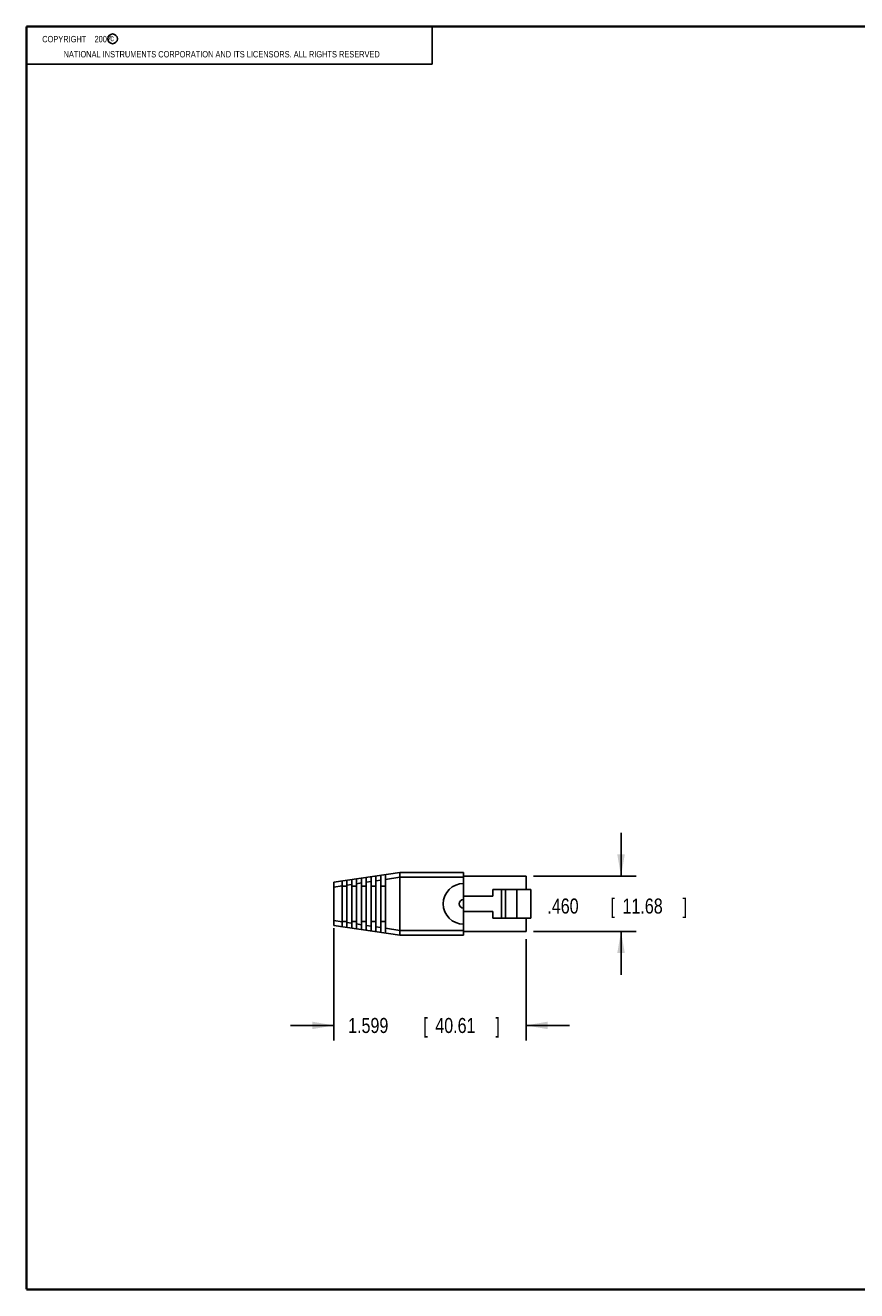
# Model space of a CAD drawing. Header units: inches. Extents: x 0.2 to 16.8, y 0.1 to 10.8.
# Tile 1 of 10: x 0.2 to 7.2, y 0.2 to 10.8. Entities that reach past the tile are written whole.
import ezdxf

# ---------------------------------------------------------------- set-up
doc = ezdxf.new("R2010")
doc.units = ezdxf.units.IN
doc.header["$LTSCALE"] = 0.935
doc.header["$MEASUREMENT"] = 0
doc.layers.get('0').update_dxf_attribs({"linetype": 'CONTINUOUS'})
doc.layers.add('DIMENSIONS', color=7, linetype='CONTINUOUS')
doc.styles.get("Standard").update_dxf_attribs({"font": 'txt', "width": 0.8})
doc.dimstyles.new('DIMSTYLE_1', dxfattribs={"dimtxt": 0.125, "dimasz": 0.18, "dimexe": 0.18, "dimexo": 0.0625, "dimgap": 0.09, "dimtad": 0, "dimtih": 1, "dimtoh": 1, "dimdec": 3, "dimzin": 4, "dimdsep": 46, "dimtxsty": 'STANDARD', "dimblk": '_FILLED', "dimblk1": '_FILLED', "dimblk2": '_FILLED', "dimcen": 0.09, "dimadec": 0, "dimazin": 0, "dimtp": 0.01, "dimtm": 0.01, "dimtfac": 1, "dimtdec": 3, "dimtofl": 0, "dimtmove": 0, "dimatfit": 3, "dimldrblk": '_FILLED', "dimfxl": 1, "dimtolj": 1, "dimtzin": 4, "dimarcsym": 0})

# ---------------------------------------------------------------- blocks, each defined once
blk = doc.blocks.new('_FILLED')
at = {"color": 0, "linetype": 'BYBLOCK'}
blk.add_solid([(0, 0), (-1, 0.174), (-1, -0.174)], dxfattribs=at)
blk = doc.blocks.new('*D0')
at = {"layer": 'DIMENSIONS', "color": 2, "linetype": 'CONTINUOUS'}
for p, q in [((2.806, 3.262), (2.806, 2.329)), ((4.405, 3.172), (4.405, 2.329)), ((2.806, 2.454), (2.446, 2.454)), ((4.405, 2.454), (4.765, 2.454))]:
    blk.add_line(p, q, dxfattribs=at)
at = {"layer": 'DIMENSIONS', "color": 2, "linetype": 'CONTINUOUS', "xscale": 0.18, "yscale": 0.18, "zscale": 0.18}
blk.add_blockref('_FILLED', (2.806, 2.454), dxfattribs=at)
at = {"layer": 'DIMENSIONS', "color": 2, "linetype": 'CONTINUOUS', "xscale": 0.18, "yscale": 0.18, "zscale": 0.18, "rotation": 180}
blk.add_blockref('_FILLED', (4.405, 2.454), dxfattribs=at)
at = {"layer": 'DIMENSIONS', "color": 2, "linetype": 'CONTINUOUS', "width": 0.8}
for s, p in [('[', (3.55, 2.391)), (']', (4.15, 2.391)), ('1.599', (2.925, 2.391)), ('40.61', (3.65, 2.391))]:
    blk.add_text(s, height=0.125, dxfattribs=at).set_placement(p)
blk = doc.blocks.new('*D1')
at = {"layer": 'DIMENSIONS', "color": 2, "linetype": 'CONTINUOUS'}
for p, q in [((5.195, 3.695), (5.195, 4.055)), ((4.467, 3.695), (5.32, 3.695)), ((4.467, 3.235), (5.32, 3.235)), ((5.195, 3.235), (5.195, 2.875))]:
    blk.add_line(p, q, dxfattribs=at)
at = {"layer": 'DIMENSIONS', "color": 2, "linetype": 'CONTINUOUS', "xscale": 0.18, "yscale": 0.18, "zscale": 0.18}
for p, rotation in [((5.195, 3.695), 270), ((5.195, 3.235), 90)]:
    blk.add_blockref('_FILLED', p, dxfattribs=dict(at, rotation=rotation))
at = {"layer": 'DIMENSIONS', "color": 2, "linetype": 'CONTINUOUS', "width": 0.8}
for s, p in [('.460', (4.582, 3.384)), ('[', (5.107, 3.384)), ('11.68', (5.207, 3.384)), (']', (5.707, 3.384))]:
    blk.add_text(s, height=0.125, dxfattribs=at).set_placement(p)

msp = doc.modelspace()

# ---------------------------------------------------------------- linework, layer by layer
at = {"color": 2, "linetype": 'CONTINUOUS'}
for p, q in [((0.25, 10.7586), (3.625, 10.7586)), ((0.25, 10.7586), (0.25, 10.4456)), ((3.625, 10.7586), (3.625, 10.4456)), ((0.25, 10.4456), (3.625, 10.4456))]:
    msp.add_line(p, q, dxfattribs=at)
at = {"color": 7, "linetype": 'CONTINUOUS'}
for p, q in [((2.8056, 3.6447), (3.3556, 3.7257)), ((3.0741, 3.2452), (3.0741, 3.6843)), ((3.1171, 3.2389), (3.1171, 3.6906)), ((3.1546, 3.2333), (3.1546, 3.6961)), ((3.1976, 3.227), (3.1976, 3.7025)), ((3.2351, 3.2215), (3.2351, 3.708)), ((3.2351, 3.6678), (3.3556, 3.6856)), ((3.3556, 3.7257), (3.8856, 3.7257)), ((3.3556, 3.2437), (3.3556, 3.6857)), ((3.3556, 3.6857), (3.8856, 3.6857)), ((3.8856, 3.2037), (3.8856, 3.7257)), ((4.4046, 3.6947), (3.8856, 3.6947)), ((4.4046, 3.5847), (4.4046, 3.6947)), ((2.8056, 3.2847), (2.8056, 3.6447)), ((2.8056, 3.6046), (2.8756, 3.6149)), ((2.8756, 3.2744), (2.8756, 3.655)), ((2.9131, 3.6111), (2.8756, 3.6111)), ((2.9131, 3.2689), (2.9131, 3.6606)), ((2.9131, 3.6204), (2.9561, 3.6268)), ((2.9561, 3.2626), (2.9561, 3.6669)), ((2.9936, 3.6111), (2.9561, 3.6111)), ((2.9936, 3.257), (2.9936, 3.6724)), ((2.9936, 3.6323), (3.0366, 3.6386)), ((3.0366, 3.2507), (3.0366, 3.6788)), ((3.0741, 3.6111), (3.0366, 3.6111)), ((3.0741, 3.6441), (3.1171, 3.6505)), ((3.1546, 3.6111), (3.1171, 3.6111)), ((3.1546, 3.656), (3.1976, 3.6623)), ((3.2351, 3.6111), (3.1976, 3.6111)), ((4.1296, 3.5847), (4.4446, 3.5847)), ((4.1296, 3.5847), (4.1296, 3.5272)), ((4.2016, 3.5847), (4.2016, 3.3447)), ((4.2346, 3.5847), (4.2346, 3.3447)), ((4.3286, 3.5847), (4.3286, 3.3447)), ((4.4446, 3.5847), (4.4446, 3.3447)), ((3.8856, 3.5272), (4.1296, 3.5272)), ((3.8856, 3.4022), (4.1296, 3.4022)), ((4.1296, 3.3447), (4.1296, 3.4022)), ((2.8756, 3.3146), (2.8056, 3.3249)), ((2.8056, 3.2847), (3.3556, 3.2037)), ((2.9131, 3.3182), (2.8756, 3.3182)), ((2.9561, 3.3027), (2.9131, 3.309)), ((2.9936, 3.3182), (2.9561, 3.3182)), ((3.0366, 3.2908), (2.9936, 3.2972)), ((3.0741, 3.3182), (3.0366, 3.3182)), ((3.1171, 3.279), (3.0741, 3.2853)), ((3.1546, 3.3182), (3.1171, 3.3182)), ((3.1976, 3.2671), (3.1546, 3.2735)), ((3.2351, 3.3182), (3.1976, 3.3182)), ((3.3556, 3.2439), (3.2351, 3.2616)), ((4.1296, 3.3447), (4.4446, 3.3447)), ((4.4046, 3.2347), (4.4046, 3.3447)), ((3.3556, 3.2437), (3.8856, 3.2437)), ((3.3556, 3.2037), (3.8856, 3.2037)), ((4.4046, 3.2347), (3.8856, 3.2347))]:
    msp.add_line(p, q, dxfattribs=at)
at = {"color": 7, "linetype": 'CONTINUOUS', "const_width": 0.02}
for points in [[(0.25, 10.7586), (0.25, 0.2586)], [(16.75, 10.7586), (0.25, 10.7586)], [(0.25, 0.2586), (16.75, 0.2586)]]:
    msp.add_lwpolyline(points, dxfattribs=at)
at = {"color": 2, "linetype": 'CONTINUOUS'}
msp.add_circle((0.9659, 10.6562), 0.0403, dxfattribs=at)
at = {"color": 7, "linetype": 'CONTINUOUS'}
for radius in [0.1695, 0.0361]:
    msp.add_arc((3.8856, 3.4647), radius, 90, 270, dxfattribs=at)
for points, knots in [([(3.3556, 3.6856), (3.3556, 3.689), (3.3558, 3.6956), (3.3554, 3.7051), (3.3553, 3.7131), (3.3549, 3.7198), (3.3555, 3.7229), (3.3551, 3.7257), (3.3556, 3.7257)], [0, 0, 0, 0, 0.254844, 0.4956546, 0.7032174, 0.8627775, 0.9636855, 1, 1, 1, 1]), ([(3.3556, 3.2037), (3.3551, 3.2038), (3.3555, 3.2065), (3.3549, 3.2097), (3.3553, 3.2164), (3.3554, 3.2243), (3.3558, 3.2338), (3.3556, 3.2404), (3.3556, 3.2437)], [0, 0, 0, 0, 0.0364082, 0.1375764, 0.2975539, 0.5056723, 0.7471442, 1, 1, 1, 1])]:
    msp.add_open_spline(points, degree=3, knots=knots, dxfattribs=at)

# ---------------------------------------------------------------- texts
at = {"color": 2, "linetype": 'CONTINUOUS', "width": 0.8}
for s, p in [('c', (0.946, 10.6363)), ('NATIONAL INSTRUMENTS CORPORATION AND ITS LICENSORS. ALL RIGHTS RESERVED', (0.5583, 10.5016))]:
    msp.add_text(s, height=0.053, dxfattribs=at).set_placement(p)
at = {"color": 2, "linetype": 'CONTINUOUS', "insert": (0.3125, 10.6805), "char_height": 0.053, "width": 0.8904, "attachment_point": 1}
msp.add_mtext('    COPYRIGHT    2007', dxfattribs=at)

# ---------------------------------------------------------------- dimensions: what is measured, and where the dimension line sits
at = {"layer": 'DIMENSIONS', "color": 2, "linetype": 'CONTINUOUS'}
dim = msp.add_linear_dim(base=(5.1946, 3.6947), p1=(4.4671, 3.2347), p2=(4.4671, 3.6947), angle=90, dimstyle='DIMSTYLE_1', dxfattribs=at)
dim.commit()
dim.dimension.update_dxf_attribs({"geometry": '*D1', "text_midpoint": (5.1946, 3.4463), "dimtype": 160})
dim = msp.add_linear_dim(base=(4.4046, 2.4537), p1=(2.8056, 3.2624), p2=(4.4046, 3.1722), dimstyle='DIMSTYLE_1', dxfattribs=at)
dim.commit()
dim.dimension.update_dxf_attribs({"geometry": '*D0', "text_midpoint": (3.5877, 2.4537), "dimtype": 160})

doc.saveas('drawing.dxf')
